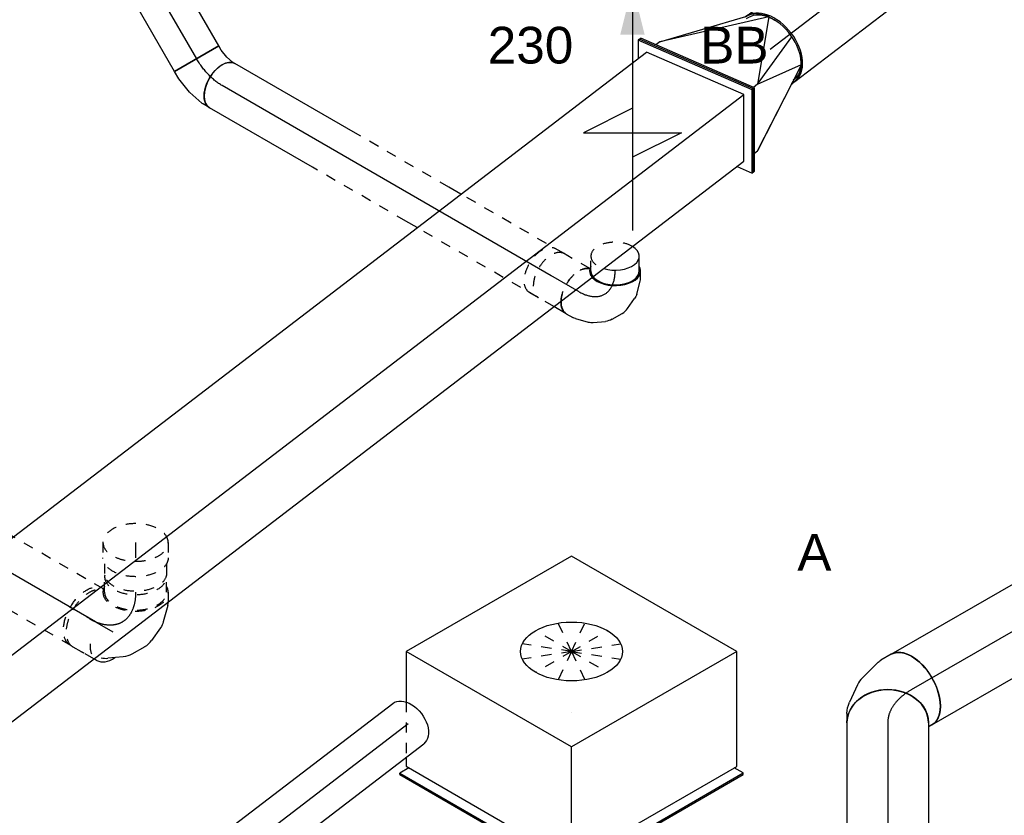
# Model space of a CAD drawing. Extents: x -138812 to 250702, y -18987 to 104055.
# Tile 37 of 193: x 20665 to 23080, y 27423 to 29374. Entities that reach past the tile are written whole.
import ezdxf
from ezdxf.enums import TextEntityAlignment as Align

# ---------------------------------------------------------------- set-up
doc = ezdxf.new("R2010")
doc.units = 0
doc.header["$LTSCALE"] = 50
doc.linetypes.add('CENTER2', pattern=[28.575, 19.05, -3.175, 3.175, -3.175])
doc.linetypes.add('STREEPJES', pattern=[0.1, 0.05, -0.05])
doc.layers.get('0').update_dxf_attribs({"linetype": 'CONTINUOUS'})
for name, color, linetype in [('lMcht retour bestaand_PR', 1, 'CONTINUOUS'), ('lucht retour bestaand', 8, 'CONTINUOUS'), ('lucht retour bestaand_HL', 1, 'CONTINUOUS'), ('WL570---_RETOUR', 112, 'CONTINUOUS'), ('WL570---_RETOUR_HL', 8, 'CONTINUOUS'), ('WL570---_RETOUR_RST', 2, 'CONTINUOUS'), ('WL570---_RETOUR_RST_HL', 1, 'CONTINUOUS'), ('WL570---_TOEVOER', 3, 'CONTINUOUS'), ('WL570---_TOEVOER_HL', 8, 'CONTINUOUS'), ('WM570---_RETOUR_PR', 1, 'CONTINUOUS'), ('WM570---_RETOUR_RST_PR', 1, 'CONTINUOUS'), ('WM570---_TOEVOER_PR', 1, 'CONTINUOUS')]:
    doc.layers.add(name, color=color, linetype=linetype)
doc.styles.add('BURO-018', font='ARIAL.TTF', dxfattribs={"height": 90})

# ---------------------------------------------------------------- blocks, each defined once
blk = doc.blocks.new('*U793')
at = {"color": 0, "ltscale": 10}
for p, q in [((0, 62.5, -140.3), (778.8, 62.5, -140.3)), ((2.6, -62.5, -140.3), (778.8, -62.5, -140.3))]:
    blk.add_line(p, q, dxfattribs=at)
at = {"color": 0, "ltscale": 10, "extrusion": (-9.73651e-17, 4.61517e-18, -1)}
blk.add_ellipse((778.8, 0, -140.3), major_axis=(0, 62.5), ratio=0.651832, start_param=0, end_param=3.141593, dxfattribs=at)
at = {"layer": 'WL570---_RETOUR_HL', "linetype": 'CENTER2'}
blk.add_line((0, 0, -140.3), (778.8, 0, -140.3), dxfattribs=at)
at = {"layer": 'WM570---_RETOUR_PR', "color": 1, "style": 'BURO-018'}
blk.add_attdef('POSNR', text='', height=90, dxfattribs=at).set_placement((0, 0), align=Align.MIDDLE)
blk = doc.blocks.new('*U799')
at = {"color": 0, "ltscale": 10}
for p, q in [((4115.3, 214.3, -878.6), (4088.3, 179, -878.6)), ((4119.1, 214.3, -878.6), (4115.3, 214.3, -878.6)), ((4263.2, -52.2, -878.6), (4115.3, 214.3, -878.6)), ((4267, -52.2, -878.6), (4119.1, 214.3, -878.6)), ((11.4, 179, -878.6), (4113.4, 179, -878.6)), ((4240.2, -49.4, -878.6), (4113.4, 179, -878.6)), ((138.2, -49.4, -878.6), (4240.2, -49.4, -878.6)), ((4139.1, -214.3, -878.6), (4263.2, -52.2, -878.6)), ((4141, -179, -878.6), (4240.2, -49.4, -878.6)), ((4142.9, -214.3, -878.6), (4267, -52.2, -878.6)), ((4267, -52.2, -878.6), (4263.2, -52.2, -878.6)), ((1368.6, -179, -878.6), (4141, -179, -878.6)), ((4119.6, -179, -878.6), (4139.1, -214.3, -878.6)), ((4142.9, -214.3, -878.6), (4139.1, -214.3, -878.6))]:
    blk.add_line(p, q, dxfattribs=at)
at = {"layer": 'lMcht retour bestaand_PR', "color": 1, "style": 'BURO-018'}
blk.add_attdef('POSNR', text='', height=90, dxfattribs=at).set_placement((0, 0), align=Align.MIDDLE)
blk = doc.blocks.new('*U851')
at = {"color": 0, "ltscale": 10}
for p, q in [((0.6, 100, 2867.6), (955.9, 100, 2867.6)), ((0, -100, 2867.6), (955.9, -100, 2867.6))]:
    blk.add_line(p, q, dxfattribs=at)
for start_param, end_param in [(3.141593, 6.273981), (3.000524, 3.112503)]:
    blk.add_ellipse((0, 0, 2867.6), major_axis=(0, 100), ratio=0.651832, start_param=start_param, end_param=end_param, dxfattribs=at)
at = {"color": 0, "ltscale": 10, "extrusion": (1.05653e-16, 5.89456e-17, -1)}
blk.add_ellipse((955.9, 0, 2867.6), major_axis=(0, 100), ratio=0.651832, start_param=0, end_param=3.141593, dxfattribs=at)
at = {"layer": 'lucht retour bestaand_HL', "linetype": 'CENTER2'}
blk.add_line((0, 0, 2867.6), (955.9, 0, 2867.6), dxfattribs=at)
at = {"layer": 'lMcht retour bestaand_PR', "color": 1, "style": 'BURO-018'}
blk.add_attdef('POSNR', text='', height=90, dxfattribs=at).set_placement((0, 0), align=Align.MIDDLE)
blk = doc.blocks.new('*U852')
at = {"color": 0, "ltscale": 10}
for p, q in [((-15.7, 214.3, 2675.3), (-11.9, 214.3, 2675.3)), ((132.2, -52.2, 2675.3), (-15.7, 214.3, 2675.3)), ((136, -52.2, 2675.3), (-11.9, 214.3, 2675.3)), ((20.4, 179, 2675.3), (7.6, 179, 2675.3)), ((269.6, 64.8, 2675.3), (20.4, 179, 2675.3)), ((20.4, 179, 2675.3), (225.1, 99.7, 2675.3)), ((269.6, 64.8, 2675.3), (147.1, -49.4, 2675.3)), ((147.1, -49.4, 2675.3), (284.9, -8, 2675.3)), ((8.1, -214.3, 2675.3), (132.2, -52.2, 2675.3)), ((11.9, -214.3, 2675.3), (136, -52.2, 2675.3)), ((132.2, -52.2, 2675.3), (136, -52.2, 2675.3)), ((147.1, -49.4, 2675.3), (134.4, -49.4, 2675.3)), ((147.1, -49.4, 2675.3), (262.2, -76.1, 2675.3)), ((262.2, -76.1, 2675.3), (47.9, -179, 2675.3)), ((47.9, -179, 2675.3), (214.7, -99.7, 2675.3)), ((223.7, -100, 2675.3), (219.9, -100, 2675.3)), ((38.9, -179, 2675.3), (47.9, -179, 2675.3)), ((8.1, -214.3, 2675.3), (11.9, -214.3, 2675.3))]:
    blk.add_line(p, q, dxfattribs=at)
for centre, start_param, end_param in [((219.9, 0, 2675.3), 3.141593, 6.203251), ((223.7, 0, 2675.3), 3.141593, 6.273981), ((219.9, 0, 2675.3), 3.042834, 3.138451)]:
    blk.add_ellipse(centre, major_axis=(0, 100), ratio=0.651832, start_param=start_param, end_param=end_param, dxfattribs=at)
at = {"color": 0, "ltscale": 10, "extrusion": (1.05653e-16, 5.89456e-17, -1)}
for start_param, end_param in [(0, 0.814321), (0.824519, 1.01889), (2.122702, 2.495532), (2.521894, 3.154585)]:
    blk.add_ellipse((223.7, 0, 2675.3), major_axis=(0, 95), ratio=0.651832, start_param=start_param, end_param=end_param, dxfattribs=at)
at = {"layer": 'lMcht retour bestaand_PR', "color": 1, "style": 'BURO-018'}
blk.add_attdef('POSNR', text='', height=90, dxfattribs=at).set_placement((0, 0), align=Align.MIDDLE)
blk = doc.blocks.new('*U873')
at = {"color": 0, "ltscale": 10}
blk.add_line((0, 80, 1555.6), (8, 80, 1555.6), dxfattribs=at)
at = {"color": 8, "linetype": 'STREEPJES', "ltscale": 10}
for p, q in [((8, 80, 1555.6), (35.7, 80, 1555.6)), ((73.1, 80, 1555.6), (75.4, 80, 1555.6)), ((73.4, -80, 1555.6), (75.4, -80, 1555.6))]:
    blk.add_line(p, q, dxfattribs=at)
at = {"color": 0, "ltscale": 10}
for start_param, end_param in [(0, 0.867224), (6.118149, 6.283185)]:
    blk.add_ellipse((0, 0, 1555.6), major_axis=(0, 80), ratio=0.57735, start_param=start_param, end_param=end_param, dxfattribs=at)
at = {"color": 8, "linetype": 'STREEPJES', "ltscale": 10}
blk.add_ellipse((0, 0, 1555.6), major_axis=(0, 80), ratio=0.57735, start_param=5.437248, end_param=6.118149, dxfattribs=at)
at = {"color": 8, "linetype": 'STREEPJES', "ltscale": 10, "extrusion": (6.29482e-17, -2.77556e-17, -1)}
blk.add_ellipse((75.4, 0, 1555.6), major_axis=(0, 80), ratio=0.57735, start_param=0, end_param=3.141593, dxfattribs=at)
at = {"layer": 'WL570---_RETOUR_HL', "linetype": 'CENTER2'}
blk.add_line((0, 0, 1555.6), (75.4, 0, 1555.6), dxfattribs=at)
at = {"layer": 'WM570---_RETOUR_PR', "color": 1, "style": 'BURO-018'}
blk.add_attdef('POSNR', text='', height=90, dxfattribs=at).set_placement((0, 0), align=Align.MIDDLE)
blk = doc.blocks.new('*U874')
at = {"color": 8, "linetype": 'STREEPJES', "ltscale": 10}
for p, q in [((-130.6, 76, 1509.2), (-168.8, 76, 1509.2)), ((-130.6, 80, 1509.2), (-107.4, 80, 1509.2)), ((-106.9, 80, 1509.2), (-107.4, 80, 1509.2)), ((-130.6, -76, 1509.2), (-168.8, -76, 1509.2)), ((15.6, -133, 1509.2), (4, -153.1, 1509.2))]:
    blk.add_line(p, q, dxfattribs=at)
at = {"color": 0, "ltscale": 10}
for p, q in [((-98.6, 78.8, 1509.2), (-58.1, 68, 1509.2)), ((-43.6, 61.2, 1509.2), (-12.5, 39.3, 1509.2)), ((2.8, 22.7, 1509.2), (21, -8.9, 1509.2)), ((27.8, -30.5, 1509.2), (31.2, -68.4, 1509.2))]:
    blk.add_line(p, q, dxfattribs=at)
at = {"color": 8, "linetype": 'STREEPJES', "ltscale": 10}
for centre, major_axis, start_param, end_param in [((-168.8, 0, 1509.2), (0, 76), 3.141593, 6.37636), ((-130.6, 0, 1509.2), (0, 80), 0, 0.31756), ((-130.6, 0, 1509.2), (0, 80), 3.141593, 6.283185), ((-130.6, 0, 1509.2), (0, 76), 3.141593, 6.283185), ((-168.8, 0, 1509.2), (0, 76), 3.048418, 3.138451), ((-130.6, 0, 1509.2), (0, 80), 2.824032, 3.141593)]:
    blk.add_ellipse(centre, major_axis=major_axis, ratio=0.57735, start_param=start_param, end_param=end_param, dxfattribs=at)
at = {"color": 0, "ltscale": 10}
for centre, major_axis, ratio, start_param, end_param in [((-113.4, 0, 1509.2), (10.5, 79.7), 0.646887, 6.198226, 6.360026), ((-63.5, -22.6, 1509.2), (59.5, 54.4), 0.803023, 6.107746, 6.458625), ((-49, -69.5, 1509.2), (-80.2, 6.9), 0.750739, 3.009293, 3.273893)]:
    blk.add_ellipse(centre, major_axis=major_axis, ratio=ratio, start_param=start_param, end_param=end_param, dxfattribs=at)
at = {"color": 0, "ltscale": 10, "extrusion": (5.55112e-17, -1.11022e-16, -1)}
for centre, major_axis, ratio, start_param, end_param in [((-84.7, -7.7, 1509.2), (-34.1, -73), 0.750739, 3.009293, 3.273893), ((-51.3, -43.7, 1509.2), (76.9, 24.3), 0.803023, 6.107746, 6.458625)]:
    blk.add_ellipse(centre, major_axis=major_axis, ratio=ratio, start_param=start_param, end_param=end_param, dxfattribs=at)
at = {"color": 8, "linetype": 'STREEPJES', "ltscale": 10, "extrusion": (5.55112e-17, -1.11022e-16, -1)}
for centre, major_axis, ratio, start_param, end_param in [((-65.3, -113.1, 1509.2), (69.3, -40), 0.57735, 0, 2.724848), ((-56.7, -98.2, 1509.2), (74.3, -30.8), 0.646887, 6.22303, 6.368145)]:
    blk.add_ellipse(centre, major_axis=major_axis, ratio=ratio, start_param=start_param, end_param=end_param, dxfattribs=at)
at = {"layer": 'WL570---_RETOUR_HL', "linetype": 'CENTER2', "extrusion": (5.55112e-17, -1.11022e-16, -1)}
blk.add_ellipse((-196, -113.1, 1509.2), major_axis=(-138.6, -80), ratio=0.57735, start_param=2.356194, end_param=3.926991, dxfattribs=at)
at = {"layer": 'WM570---_RETOUR_PR', "color": 1, "style": 'BURO-018'}
blk.add_attdef('POSNR', text='', height=90, dxfattribs=at).set_placement((0, 0), align=Align.MIDDLE)
blk = doc.blocks.new('*U875')
at = {"color": 8, "linetype": 'STREEPJES', "ltscale": 10}
for p, q in [((0, 80, 1330.4), (37.7, 80, 1330.4)), ((52.1, 76, 1330.4), (75.9, 76, 1330.4)), ((0, -80, 1330.4), (37.7, -80, 1330.4)), ((52.1, -76, 1330.4), (75.9, -76, 1330.4))]:
    blk.add_line(p, q, dxfattribs=at)
for start_param, end_param in [(0, 3.141593), (3.141593, 6.283185)]:
    blk.add_ellipse((0, 0, 1330.4), major_axis=(0, 80), ratio=0.57735, start_param=start_param, end_param=end_param, dxfattribs=at)
at = {"color": 8, "linetype": 'STREEPJES', "ltscale": 10, "extrusion": (-6.16298e-33, -1.11022e-16, -1)}
for centre, major_axis in [((37.7, 0, 1330.4), (0, 80)), ((75.9, 0, 1330.4), (0, 76))]:
    blk.add_ellipse(centre, major_axis=major_axis, ratio=0.57735, start_param=0, end_param=3.141593, dxfattribs=at)
at = {"layer": 'WL570---_RETOUR_HL', "linetype": 'CENTER2'}
blk.add_line((0, 0, 1330.4), (37.7, 0, 1330.4), dxfattribs=at)
at = {"layer": 'WM570---_RETOUR_PR', "color": 1, "style": 'BURO-018'}
blk.add_attdef('POSNR', text='', height=90, dxfattribs=at).set_placement((0, 0), align=Align.MIDDLE)
blk = doc.blocks.new('*U878')
at = {"ltscale": 10}
blk.add_hatch(color=0, dxfattribs=at).paths.add_polyline_path([(49, 0), (169, 30), (169, -30)])
at = {"color": 8, "linetype": 'STREEPJES', "ltscale": 10}
for p, q in [((0, 124, 4195.9), (24.5, 124, 4195.9)), ((-40.8, 100, 4195.9), (0, 100, 4195.9)), ((-40.8, -100, 4195.9), (0, -100, 4195.9)), ((0, -124, 4195.9), (24.5, -124, 4195.9))]:
    blk.add_line(p, q, dxfattribs=at)
at = {"color": 0, "ltscale": 10}
for p, q in [((409, -120, 4195.9), (409, 120, 4195.9)), ((409, 120, 4195.9), (469, 0, 4195.9)), ((49, 0, 4195.9), (649, 0, 4195.9)), ((349, 0, 4195.9), (409, -120, 4195.9)), ((-53.2, -97.7, 4195.9), (-51.7, -98.2, 4195.9))]:
    blk.add_line(p, q, dxfattribs=at)
at = {"color": 8, "linetype": 'STREEPJES', "ltscale": 10}
for centre, major_axis, start_param, end_param in [((0, 0, 4195.9), (0, 124), 0, 0.633152), ((0, 0, 4195.9), (0, 124), 3.141593, 6.283185), ((-40.8, 0, 4195.9), (0, 100), 0, 0.215214), ((-40.8, 0, 4195.9), (0, 100), 3.141593, 6.283185), ((-40.8, 0, 4195.9), (0, 100), 2.951488, 3.141593), ((0, 0, 4195.9), (0, 124), 2.508441, 3.141593)]:
    blk.add_ellipse(centre, major_axis=major_axis, ratio=0.57735, start_param=start_param, end_param=end_param, dxfattribs=at)
at = {"color": 8, "linetype": 'STREEPJES', "ltscale": 10, "extrusion": (5.55112e-17, -1.11022e-16, -1)}
for centre, major_axis in [((24.5, 0, 4195.9), (0, 124)), ((0, 0, 4195.9), (0, 100))]:
    blk.add_ellipse(centre, major_axis=major_axis, ratio=0.57735, start_param=0, end_param=3.141593, dxfattribs=at)
at = {"layer": 'WL570---_RETOUR_RST', "color": 1, "style": 'BURO-018'}
for tag in ['MC', 'Q']:
    blk.add_attdef(tag, text='', height=90, dxfattribs=at).set_placement((0, 0), align=Align.MIDDLE)
at = {"layer": 'WM570---_RETOUR_RST_PR', "color": 1, "style": 'BURO-018'}
blk.add_attdef('POSNR', text='', height=90, dxfattribs=at).set_placement((0, 0), align=Align.MIDDLE)
blk = doc.blocks.new('*U910')
at = {"color": 8, "linetype": 'STREEPJES', "ltscale": 10}
for p, q in [((23.2, 80, 1590.9), (345.9, 80, 1590.9)), ((360.1, 80, 1590.9), (624.6, 80, 1590.9)), ((23.5, -80, 1590.9), (279.4, -80, 1590.9)), ((295.7, -80, 1590.9), (560.2, -80, 1590.9))]:
    blk.add_line(p, q, dxfattribs=at)
at = {"color": 0, "ltscale": 10}
for p, q in [((345.9, 80, 1590.9), (360.1, 80, 1590.9)), ((624.6, 80, 1590.9), (688.2, 80, 1590.9)), ((279.4, -80, 1590.9), (295.7, -80, 1590.9)), ((560.2, -80, 1590.9), (688.2, -80, 1590.9))]:
    blk.add_line(p, q, dxfattribs=at)
at = {"color": 0, "ltscale": 10, "extrusion": (7.43708e-18, -5.9805e-17, -1)}
blk.add_ellipse((688.2, 0, 1590.9), major_axis=(0, 80), ratio=0.57735, start_param=0, end_param=3.141593, dxfattribs=at)
at = {"layer": 'WL570---_RETOUR_HL', "linetype": 'CENTER2'}
blk.add_line((0, 0, 1590.9), (688.2, 0, 1590.9), dxfattribs=at)
at = {"layer": 'WM570---_RETOUR_PR', "color": 1, "style": 'BURO-018'}
blk.add_attdef('POSNR', text='', height=90, dxfattribs=at).set_placement((0, 0), align=Align.MIDDLE)
blk = doc.blocks.new('*U969')
at = {"color": 0, "ltscale": 10}
for p, q in [((-276.4, 331.6, 945.2), (-338.4, 224.2, 945.2)), ((191.5, 331.6, 945.2), (-276.4, 331.6, 945.2)), ((-42.5, -73.5, 945.2), (-276.4, 331.6, 945.2)), ((425.4, -73.5, 945.2), (191.5, 331.6, 945.2)), ((-405.9, 107.3, 945.2), (-417.2, 87.7, 945.2)), ((-440.9, 77.8, 945.2), (-438.9, 81.3, 945.2)), ((-440.9, 77.8, 945.2), (-198, -342.9, 945.2)), ((-413.6, 81.3, 945.2), (-438.9, 81.3, 945.2)), ((-438.9, 81.3, 945.2), (-196, -339.4, 945.2)), ((-417.2, 87.7, 945.2), (-183.3, -317.5, 945.2)), ((-183.3, -317.5, 945.2), (-42.5, -73.5, 945.2)), ((425.4, -73.5, 945.2), (-42.5, -73.5, 945.2)), ((284.5, -317.5, 945.2), (425.4, -73.5, 945.2)), ((-183.3, -317.5, 945.2), (284.5, -317.5, 945.2)), ((289.9, -339.4, 945.2), (277.2, -317.5, 945.2)), ((-196, -339.4, 945.2), (-198, -342.9, 945.2)), ((-198, -342.9, 945.2), (287.8, -342.9, 945.2)), ((-196, -339.4, 945.2), (289.9, -339.4, 945.2)), ((287.8, -342.9, 945.2), (289.9, -339.4, 945.2))]:
    blk.add_line(p, q, dxfattribs=at)
at = {"color": 8, "linetype": 'STREEPJES', "ltscale": 10}
for p, q in [((-338.4, 224.2, 945.2), (-405.9, 107.3, 945.2)), ((74.5, 129, 945.2), (23.5, 217.4, 945.2)), ((74.5, 129, 945.2), (-20.7, 205.6, 945.2)), ((74.5, 129, 945.2), (81.3, 205.6, 945.2)), ((74.5, 129, 945.2), (-39.4, 173.2, 945.2)), ((74.5, 129, 945.2), (137.4, 173.2, 945.2)), ((74.5, 129, 945.2), (-27.6, 129, 945.2)), ((74.5, 129, 945.2), (11.6, 84.9, 945.2)), ((74.5, 129, 945.2), (67.7, 52.5, 945.2)), ((74.5, 129, 945.2), (125.5, 40.7, 945.2)), ((74.5, 129, 945.2), (169.7, 52.5, 945.2)), ((74.5, 129, 945.2), (188.4, 84.9, 945.2)), ((74.5, 129, 945.2), (176.6, 129, 945.2))]:
    blk.add_line(p, q, dxfattribs=at)
at = {"color": 0, "ltscale": 10}
blk.add_ellipse((74.5, 129, 945.2), major_axis=(108.3, -62.5), ratio=0.57735, dxfattribs=at)
at = {"layer": 'WL570---_RETOUR_RST_HL', "linetype": 'CENTER2'}
blk.add_circle((0, 0, 945.2), 0.075, dxfattribs=at)
at = {"layer": 'WL570---_RETOUR_RST', "color": 1, "style": 'BURO-018'}
for tag in ['MC', 'Q']:
    blk.add_attdef(tag, text='', height=90, dxfattribs=at).set_placement((0, 0), align=Align.MIDDLE)
at = {"layer": 'WM570---_RETOUR_RST_PR', "color": 1, "style": 'BURO-018'}
blk.add_attdef('POSNR', text='', height=90, dxfattribs=at).set_placement((0, 0), align=Align.MIDDLE)
blk = doc.blocks.new('*U1069')
at = {"color": 0, "ltscale": 10}
for p, q in [((0, 100, 574.9), (379.1, 100, 574.9)), ((0, -100, 574.9), (368.6, -100, 574.9))]:
    blk.add_line(p, q, dxfattribs=at)
at = {"color": 0, "ltscale": 10, "extrusion": (8.76277e-32, -4.49688e-17, -1)}
blk.add_ellipse((0, 0, 574.9), major_axis=(0, -100), ratio=0.816497, start_param=0, end_param=3.141593, dxfattribs=at)
at = {"color": 0, "ltscale": 10}
blk.add_ellipse((379.1, 0, 574.9), major_axis=(0, -100), ratio=0.816497, start_param=3.141593, end_param=6.141959, dxfattribs=at)
at = {"layer": 'WL570---_TOEVOER_HL', "linetype": 'CENTER2'}
blk.add_line((0, 0, 574.9), (379.1, 0, 574.9), dxfattribs=at)
at = {"layer": 'WM570---_TOEVOER_PR', "color": 1, "style": 'BURO-018'}
blk.add_attdef('POSNR', text='', height=90, dxfattribs=at).set_placement((0, 0), align=Align.MIDDLE)
blk = doc.blocks.new('*U1076')
at = {"color": 0, "ltscale": 10}
for p, q in [((-67.6, 100, 642.5), (-59.3, 100, 642.5)), ((-59.3, 100, 642.5), (-57.5, 100.5, 642.5)), ((99.1, -28.3, 642.5), (110.5, -8.6, 642.5)), ((41.1, -76.5, 642.5), (80, -49.2, 642.5)), ((-27.6, -98.6, 642.5), (23.1, -85, 642.5)), ((-67.6, -100, 642.5), (-38.5, -100, 642.5))]:
    blk.add_line(p, q, dxfattribs=at)
at = {"color": 0, "ltscale": 10, "extrusion": (1.31341e-16, -1.17309e-17, -1)}
for centre, major_axis, ratio, start_param, end_param in [((-67.6, 0, 642.5), (0, -100), 0.57735, 0, 3.141593), ((16.3, 28.2, 642.5), (74.4, -68.1), 0.803023, 6.107746, 6.458625), ((-46.1, 0, 642.5), (13.1, -99.6), 0.646887, 6.198226, 6.368145)]:
    blk.add_ellipse(centre, major_axis=major_axis, ratio=ratio, start_param=start_param, end_param=end_param, dxfattribs=at)
at = {"color": 0, "ltscale": 10}
for centre, major_axis, ratio, start_param, end_param in [((23.9, 41.4, 642.5), (86.6, -50), 0.816497, 3.141593, 6.283185), ((-10.2, 9.6, 642.5), (-42.6, 91.2), 0.750739, 3.009293, 3.273893)]:
    blk.add_ellipse(centre, major_axis=major_axis, ratio=ratio, start_param=start_param, end_param=end_param, dxfattribs=at)
at = {"layer": 'WL570---_TOEVOER_HL', "linetype": 'CENTER2'}
blk.add_ellipse((-149.2, 141.3, 642.5), major_axis=(-173.1, 99.9), ratio=0.57735, start_param=2.356194, end_param=3.141593, dxfattribs=at)
at = {"layer": 'WM570---_TOEVOER_PR', "color": 1, "style": 'BURO-018'}
blk.add_attdef('POSNR', text='', height=90, dxfattribs=at).set_placement((0, 0), align=Align.MIDDLE)
blk = doc.blocks.new('*U1077')
at = {"color": 0, "ltscale": 10}
for p, q in [((0, 100, 690.3), (2285, 100, 690.3)), ((0, -100, 690.3), (2074.1, -100, 690.3)), ((2258.8, -100, 690.3), (2285, -100, 690.3))]:
    blk.add_line(p, q, dxfattribs=at)
at = {"color": 8, "linetype": 'STREEPJES', "ltscale": 10}
blk.add_line((2243.4, -100, 690.3), (2258.8, -100, 690.3), dxfattribs=at)
at = {"color": 0, "ltscale": 10}
blk.add_ellipse((0, 0, 690.3), major_axis=(0, 100), ratio=0.57735, start_param=3.141593, end_param=6.283185, dxfattribs=at)
at = {"color": 0, "ltscale": 10, "extrusion": (2.67592e-17, -7.95482e-17, -1)}
blk.add_ellipse((2285, 0, 690.3), major_axis=(0, 100), ratio=0.57735, start_param=0, end_param=3.141593, dxfattribs=at)
at = {"layer": 'WL570---_TOEVOER_HL', "linetype": 'CENTER2'}
blk.add_line((0, 0, 690.3), (2285, 0, 690.3), dxfattribs=at)
at = {"layer": 'WM570---_TOEVOER_PR', "color": 1, "style": 'BURO-018'}
blk.add_attdef('POSNR', text='', height=90, dxfattribs=at).set_placement((0, 0), align=Align.MIDDLE)
blk = doc.blocks.new('*U1134')
at = {"color": 0, "ltscale": 10}
for p, q in [((0.4, 118.1, 2664.1), (-17.7, 149.4, 2664.1)), ((12.2, 103.9, 2664.1), (3.1, 119.6, 2664.1)), ((23.3, 65.9, 2664.1), (14.8, 97.5, 2664.1)), ((21.7, 23.8, 2664.1), (24.4, 53.4, 2664.1)), ((2.2, -17.7, 2664.1), (16.4, 7, 2664.1)), ((-34.1, -47.8, 2664.1), (-9.8, -30.7, 2664.1)), ((-102.1, -62.5, 2664.1), (-83.9, -62.5, 2664.1)), ((-77, -61.6, 2664.1), (-45.4, -53.1, 2664.1))]:
    blk.add_line(p, q, dxfattribs=at)
at = {"color": 8, "linetype": 'STREEPJES', "ltscale": 10}
blk.add_line((-102.5, 58.7, 2664.1), (-120.5, 90, 2664.1), dxfattribs=at)
for centre, major_axis, start_param, end_param in [((-69.1, 119.7, 2664.1), (51.4, 29.7), 0.765771, 3.138451), ((-69.1, 119.7, 2664.1), (51.4, 29.7), 3.141593, 4.224848), ((-51, 88.4, 2664.1), (54.1, 31.2), 2.824032, 3.141593), ((-51, 88.4, 2664.1), (54.1, 31.2), 3.141593, 3.595425), ((-51, 88.4, 2664.1), (51.4, 29.7), 3.141593, 3.568457)]:
    blk.add_ellipse(centre, major_axis=major_axis, ratio=0.57735, start_param=start_param, end_param=end_param, dxfattribs=at)
at = {"color": 0, "ltscale": 10}
for centre, major_axis, ratio, start_param, end_param in [((-69.1, 119.7, 2664.1), (51.4, 29.7), 0.57735, 4.224848, 7.048957), ((-51, 88.4, 2664.1), (54.1, 31.2), 0.57735, 0, 0.31756), ((-51, 88.4, 2664.1), (54.1, 31.2), 0.57735, 3.595425, 6.283185), ((-51, 88.4, 2664.1), (51.4, 29.7), 0.57735, 3.568457, 6.283185), ((-44.3, 76.8, 2664.1), (58, 24), 0.646887, 6.198226, 6.368145), ((-40.1, 34.1, 2664.1), (60.1, -19), 0.803023, 6.107746, 6.458625), ((-66.1, 6, 2664.1), (-26.6, 57), 0.750739, 3.009293, 3.273893)]:
    blk.add_ellipse(centre, major_axis=major_axis, ratio=ratio, start_param=start_param, end_param=end_param, dxfattribs=at)
at = {"color": 8, "linetype": 'STREEPJES', "ltscale": 10, "extrusion": (-8.22703e-17, -7.95482e-17, -1)}
blk.add_ellipse((-102.1, 0, 2664.1), major_axis=(0, -62.5), ratio=0.57735, start_param=0.829593, end_param=2.999695, dxfattribs=at)
at = {"color": 0, "ltscale": 10, "extrusion": (-8.22703e-17, -7.95482e-17, -1)}
for centre, major_axis, ratio, start_param, end_param in [((-38.3, 54.3, 2664.1), (-62.7, -5.4), 0.750739, 3.009293, 3.273893), ((-49.6, 17.7, 2664.1), (46.5, -42.5), 0.803023, 6.107746, 6.458625), ((-102.1, 0, 2664.1), (0, -62.5), 0.57735, 0, 0.829593), ((-88.6, 0, 2664.1), (8.2, -62.3), 0.646887, 6.198226, 6.368145)]:
    blk.add_ellipse(centre, major_axis=major_axis, ratio=ratio, start_param=start_param, end_param=end_param, dxfattribs=at)
at = {"layer": 'WL570---_RETOUR_HL', "linetype": 'CENTER2'}
blk.add_ellipse((-153.1, 88.4, 2664.1), major_axis=(-108.3, 62.5), ratio=0.57735, start_param=2.356194, end_param=3.926991, dxfattribs=at)
at = {"layer": 'WM570---_RETOUR_PR', "color": 1, "style": 'BURO-018'}
blk.add_attdef('POSNR', text='', height=90, dxfattribs=at).set_placement((0, 0), align=Align.MIDDLE)
blk = doc.blocks.new('*U1135')
at = {"color": 0, "ltscale": 10}
blk.add_line((0, 62.5, 2736.2), (35.1, 62.5, 2736.2), dxfattribs=at)
at = {"color": 8, "linetype": 'STREEPJES', "ltscale": 10}
for p, q in [((35.1, 62.5, 2736.2), (104, 62.5, 2736.2)), ((5.3, -62.5, 2736.2), (104, -62.5, 2736.2))]:
    blk.add_line(p, q, dxfattribs=at)
at = {"color": 0, "ltscale": 10}
blk.add_ellipse((0, 0, 2736.2), major_axis=(0, 62.5), ratio=0.57735, start_param=5.453592, end_param=6.283185, dxfattribs=at)
at = {"color": 8, "linetype": 'STREEPJES', "ltscale": 10, "extrusion": (6.29482e-17, -2.77556e-17, -1)}
blk.add_ellipse((104, 0, 2736.2), major_axis=(0, 62.5), ratio=0.57735, start_param=0, end_param=3.141593, dxfattribs=at)
at = {"color": 8, "linetype": 'STREEPJES', "ltscale": 10}
blk.add_ellipse((0, 0, 2736.2), major_axis=(0, 62.5), ratio=0.57735, start_param=3.28349, end_param=5.453592, dxfattribs=at)
at = {"layer": 'WL570---_RETOUR_HL', "linetype": 'CENTER2'}
blk.add_line((0, 0, 2736.2), (104, 0, 2736.2), dxfattribs=at)
at = {"layer": 'WM570---_RETOUR_PR', "color": 1, "style": 'BURO-018'}
blk.add_attdef('POSNR', text='', height=90, dxfattribs=at).set_placement((0, 0), align=Align.MIDDLE)
blk = doc.blocks.new('*U1136')
at = {"color": 8, "linetype": 'STREEPJES', "ltscale": 10}
for p, q in [((0, 62.5, 2791.8), (344.3, 62.5, 2791.8)), ((375.8, 62.5, 2791.8), (640.3, 62.5, 2791.8)), ((0, -62.5, 2791.8), (292.3, -62.5, 2791.8)), ((326, -62.5, 2791.8), (590.4, -62.5, 2791.8))]:
    blk.add_line(p, q, dxfattribs=at)
at = {"color": 0, "ltscale": 10}
for p, q in [((344.3, 62.5, 2791.8), (375.8, 62.5, 2791.8)), ((640.3, 62.5, 2791.8), (932.2, 62.5, 2791.8)), ((292.3, -62.5, 2791.8), (326, -62.5, 2791.8)), ((590.4, -62.5, 2791.8), (932.2, -62.5, 2791.8))]:
    blk.add_line(p, q, dxfattribs=at)
at = {"color": 8, "linetype": 'STREEPJES', "ltscale": 10}
blk.add_ellipse((0, 0, 2791.8), major_axis=(0, 62.5), ratio=0.57735, start_param=3.141593, end_param=6.283185, dxfattribs=at)
at = {"color": 0, "ltscale": 10, "extrusion": (7.43708e-18, -5.9805e-17, -1)}
blk.add_ellipse((932.2, 0, 2791.8), major_axis=(0, 62.5), ratio=0.57735, start_param=0, end_param=3.141593, dxfattribs=at)
at = {"layer": 'WL570---_RETOUR_HL', "linetype": 'CENTER2'}
blk.add_line((0, 0, 2791.8), (932.2, 0, 2791.8), dxfattribs=at)
at = {"layer": 'WM570---_RETOUR_PR', "color": 1, "style": 'BURO-018'}
blk.add_attdef('POSNR', text='', height=90, dxfattribs=at).set_placement((0, 0), align=Align.MIDDLE)
blk = doc.blocks.new('*U1137')
at = {"color": 0, "ltscale": 10}
for p, q in [((-42.3, 62.5, 3480.9), (-24.1, 62.5, 3480.9)), ((-21, 62.2, 3480.9), (17.8, 54.3, 3480.9)), ((17.8, 54.3, 3480.9), (18.8, 54, 3480.9)), ((18.8, 54, 3480.9), (57.6, 38.9, 3480.9)), ((76.1, 28.2, 3480.9), (13.6, -80, 3480.9)), ((57.7, 38.8, 3480.9), (57.6, 38.9, 3480.9)), ((57.7, 38.8, 3480.9), (76.1, 28.2, 3480.9)), ((-42.3, -62.5, 3480.9), (-35.2, -62.5, 3480.9)), ((-35.2, -62.5, 3480.9), (-17.1, -66.2, 3480.9)), ((-17.1, -66.2, 3480.9), (3.5, -74.2, 3480.9)), ((3.5, -74.2, 3480.9), (13.6, -80, 3480.9))]:
    blk.add_line(p, q, dxfattribs=at)
for centre, major_axis, ratio, start_param, end_param in [((-42.3, 0, 3480.9), (0, 62.5), 0.57735, 3.141593, 6.283185), ((-28.9, 0, 3480.9), (6.3, 62.4), 0.497511, 6.232846, 6.333525)]:
    blk.add_ellipse(centre, major_axis=major_axis, ratio=ratio, start_param=start_param, end_param=end_param, dxfattribs=at)
at = {"layer": 'WL570---_RETOUR_HL', "linetype": 'CENTER2', "extrusion": (1.23904e-16, 7.43708e-18, -1)}
blk.add_ellipse((8.8, -88.4, 3480.9), major_axis=(108.3, -62.5), ratio=0.57735, start_param=3.926991, end_param=4.712389, dxfattribs=at)
at = {"layer": 'WM570---_RETOUR_PR', "color": 1, "style": 'BURO-018'}
blk.add_attdef('POSNR', text='', height=90, dxfattribs=at).set_placement((0, 0), align=Align.MIDDLE)
blk = doc.blocks.new('*U1138')
at = {"color": 0, "ltscale": 10}
for p, q in [((0, 62.5, 3480.9), (210.4, 62.5, 3480.9)), ((0, -62.5, 3480.9), (0, 62.5, 3480.9)), ((210.4, 62.5, 3480.9), (210.4, -62.5, 3480.9)), ((0, -62.5, 3480.9), (210.4, -62.5, 3480.9))]:
    blk.add_line(p, q, dxfattribs=at)
at = {"layer": 'WL570---_RETOUR_HL', "linetype": 'CENTER2'}
blk.add_line((0, 0, 3480.9), (210.4, 0, 3480.9), dxfattribs=at)
at = {"layer": 'WM570---_RETOUR_PR', "color": 1, "style": 'BURO-018'}
blk.add_attdef('POSNR', text='', height=90, dxfattribs=at).set_placement((0, 0), align=Align.MIDDLE)

msp = doc.modelspace()

# ---------------------------------------------------------------- block references
at = {"layer": 'lucht retour bestaand', "rotation": 37.42883070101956}
for name, p in [('*U851', (22505.12126, 29301.7171, -2867.63361)), ('*U852', (22327.46541, 29165.74724, -2675.3432)), ('*U799', (19043.98204, 26652.71562, 878.6202))]:
    msp.add_blockref(name, p, dxfattribs=at)
at = {"layer": 'WL570---_RETOUR'}
for name, p, rotation in [('*U1138', (21098.75116, 29278.54037, -3480.863), 119.9999999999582), ('*U1137', (21124.65116, 29233.68025, -3480.863), 149.9999999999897), ('*U1136', (21968.62477, 28746.41187, -2791.76143), 149.9999999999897), ('*U1134', (22125.0212, 28656.11634, -2664.06428), 329.9999999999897), ('*U1135', (22036.63285, 28707.14738, -2736.23307), 149.9999999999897), ('*U910', (20850.4937, 27897.288, -1590.91895), 149.9999999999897), ('*U875', (20948.90809, 28092.28484, -1330.44319), 270), ('*U873', (20893.75305, 27872.31221, -1555.59784), 149.9999999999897), ('*U874', (20948.90809, 27839.4975, -1509.19083), 270), ('*U793', (20999.10363, 27174.8176, 140.2565), 37.42883070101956)]:
    msp.add_blockref(name, p, dxfattribs=dict(at, rotation=rotation))
at = {"layer": 'WL570---_RETOUR_RST'}
ref = msp.add_blockref('*U878', (22167.61041, 29506.06866, -4195.86085), dxfattribs=dict(at, rotation=270))
ref.add_attrib('Q', '230', dxfattribs={"color": 1, "height": 90, "style": 'BURO-018'}).set_placement((21917.61041, 29311.75014), align=Align.MIDDLE)
ref.add_attrib('MC', 'BB', dxfattribs={"color": 1, "height": 90, "style": 'BURO-018'}).set_placement((22417.61041, 29311.75014), align=Align.MIDDLE)
ref = msp.add_blockref('*U969', (22018.12943, 27675.97955, -945.21457), dxfattribs=dict(at, rotation=30.00000000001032))
ref.add_attrib('Q', '435', dxfattribs={"color": 1, "height": 90, "style": 'BURO-018'}).set_placement((22613.85796, 27284.06119), align=Align.MIDDLE)
ref.add_attrib('MC', 'A', dxfattribs={"color": 1, "height": 90, "style": 'BURO-018'}).set_placement((22613.85796, 28067.89791), align=Align.MIDDLE)
at = {"layer": 'WL570---_TOEVOER'}
for name, p, rotation in [('*U1077', (22852.26441, 27731.4744, -690.27636), 30.00000000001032), ('*U1076', (22793.71597, 27697.67144, -642.47176), 210.0000000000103), ('*U1069', (22793.71597, 27649.86684, -574.86584), 270)]:
    msp.add_blockref(name, p, dxfattribs=dict(at, rotation=rotation))

doc.saveas('drawing.dxf')
